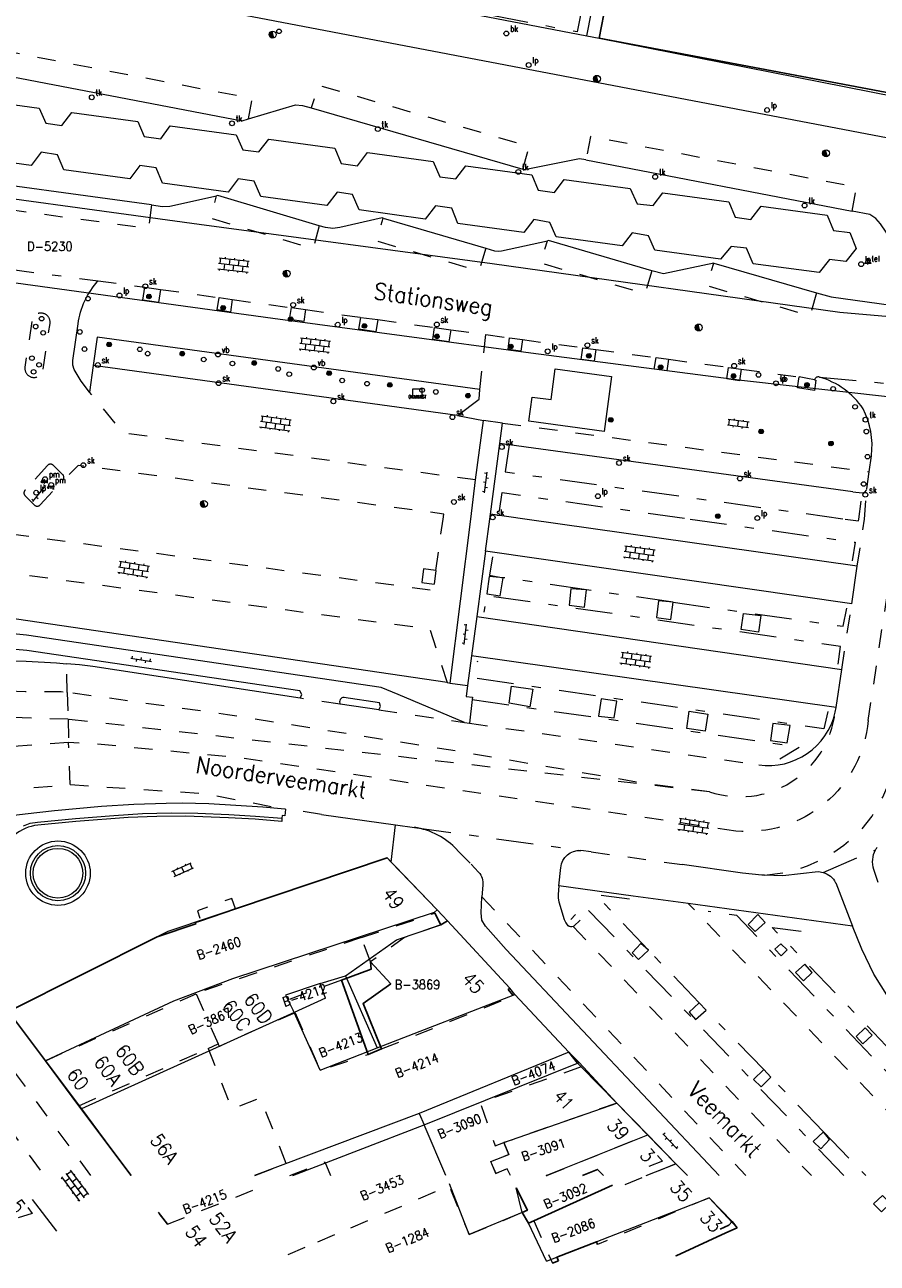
# Model space of a CAD drawing. Header units: metres. Extents: x 132072 to 132715, y 517419 to 517799.
# Tile 15 of 33: x 132336 to 132429, y 517419 to 517554. Entities that reach past the tile are written whole.
import ezdxf
from ezdxf.enums import TextEntityAlignment as Align
from ezdxf.lldxf.tags import DXFTag

# ---------------------------------------------------------------- set-up
doc = ezdxf.new("R2010")
doc.units = ezdxf.units.M
doc.linetypes.add('NLCS-HIDDEN', pattern=[4, 2, -2])
doc.linetypes.add('XX-HART', pattern=[13, 4, -2, 1, -2, 4])
for name, color, linetype, lineweight in [('GBKN ABRI', 252, 'CONTINUOUS', 13), ('GBKN BIJGEBOUW', 252, 'CONTINUOUS', 13), ('GBKN HEK', 252, 'XX-HART', 13), ('GBKN HOOFDGEBOUW', 250, 'CONTINUOUS', 25), ('GBKN HUISNUMMER', 252, 'CONTINUOUS', 13), ('GBKN HUISNUMMER 1E VERD', 252, 'CONTINUOUS', 13), ('GBKN HUISNUMMER 1E VERD GEEN BGT', 252, 'CONTINUOUS', 13), ('GBKN HUISNUMMER 2E VERD GEEN BGT', 252, 'CONTINUOUS', 13), ('GBKN HUISNUMMER BEGANE GROND GEEN BGT', 252, 'CONTINUOUS', 13), ('GBKN KANT FUNCTIEVERSCHIL WEG', 252, 'NLCS-HIDDEN', 13), ('GBKN KANT GESLOTEN VERHARDING EIGEN TERREIN', 252, 'CONTINUOUS', 13), ('GBKN KANT OPEN VERHARDING', 252, 'CONTINUOUS', 13), ('GBKN KANT OPEN VERHARDING WEG', 252, 'NLCS-HIDDEN', 13), ('GBKN KANT VERHARDING OVERIG', 252, 'CONTINUOUS', 13), ('GBKN KANT WEGVAK FUNCTIEVERSCHIL', 252, 'NLCS-HIDDEN', 13), ('GBKN KANT WEGVAK HULPLIJN', 252, 'XX-HART', 13), ('GBKN KANT WEGVAK OPEN VERHARDING', 252, 'CONTINUOUS', 13), ('GBKN KUNSTWERK DROOG', 252, 'CONTINUOUS', 13), ('GBKN KUNSTWERK INWENDIGE LIJN', 252, 'CONTINUOUS', 13), ('GBKN STRAATNAAM', 252, 'CONTINUOUS', 13), ('GBKN TRAPTREDE', 252, 'NLCS-HIDDEN', 13), ('GBKN TUSSENMUUR', 252, 'NLCS-HIDDEN', 13), ('GBKN VERHARDINGSSYMBOOL', 252, 'CONTINUOUS', 13), ('GBKN VLAKAFSLUITING BEHEER WEGEN', 252, 'NLCS-HIDDEN', 13), ('KADASTER PERCEELNUMMER', 252, 'CONTINUOUS', 13), ('KADASTER PERCEELSGRENS', 252, 'KG-KADASTRAAL', 13), ('THEMA BOOM', 252, 'CONTINUOUS', 13), ('THEMA BRANDKRAAN', 252, 'CONTINUOUS', 13), ('THEMA LICHTMAST', 252, 'CONTINUOUS', 13), ('THEMA RIOOL', 252, 'CONTINUOUS', 13), ('THEMA STRAATMEUBILAIR', 252, 'CONTINUOUS', 13), ('THEMA TEKST BOOMDIAMETER', 252, 'CONTINUOUS', 13), ('THEMA TEKST PARKEERMETERNR', 252, 'CONTINUOUS', 13), ('WOZ TUSSENMUUR VERDIEPING0', 252, 'NLCS-HIDDEN', 13), ('WOZ TUSSENMUUR VERDIEPING1', 252, 'NLCS-HIDDEN', 13), ('WOZ TUSSENMUUR VERDIEPING12', 252, 'NLCS-HIDDEN', 13), ('X-XX-AL-REFERENTIE-G', 7, 'CONTINUOUS', 18)]:
    doc.layers.add(name, color=color, linetype=linetype, lineweight=lineweight)
doc.styles.add('Style-STANDARD', font='STANDARD.shx')
tags = doc.linetypes.add('KG-KADASTRAAL', pattern='A,5.5,-2,["K",Standard,S=1.8,R=0,X=0,Y=-0.9],-2,5.5,-2,[5,NLCS.SHX,S=0.75,R=0,X=0,Y=0],-2', length=19).pattern_tags.tags
tags[6] = DXFTag(74, 10)

# ---------------------------------------------------------------- blocks, each defined once
blk = doc.blocks.new('OV4')
at = {"layer": 'GBKN VERHARDINGSSYMBOOL'}
for p, q in [((0, 0.012), (0.066, 0.012)), ((0, 0), (0.066, 0)), ((0.003, 0.012), (0.003, 0)), ((0.013, 0.015), (0.013, 0.012)), ((0.013, 0), (0.013, -0.012)), ((0.023, 0.012), (0.023, 0)), ((0.033, 0.015), (0.033, 0.012)), ((0.033, 0), (0.033, -0.012)), ((0.043, 0.012), (0.043, 0)), ((0.053, 0.015), (0.053, 0.012)), ((0.053, 0), (0.053, -0.012)), ((0.063, 0.012), (0.063, 0)), ((0, -0.012), (0.066, -0.012)), ((0.003, -0.012), (0.003, -0.015)), ((0.023, -0.012), (0.023, -0.015)), ((0.043, -0.012), (0.043, -0.015)), ((0.063, -0.012), (0.063, -0.015))]:
    blk.add_line(p, q, dxfattribs=at)
blk = doc.blocks.new('OV2')
at = {"layer": 'GBKN VERHARDINGSSYMBOOL'}
for p, q in [((0.0001, 0.01), (0.0031, 0.01)), ((0.0031, -0.023), (0.0031, 0.023)), ((0.0031, 0.02), (0.0151, 0.02)), ((0.0031, 0), (0.0151, 0)), ((0.0151, -0.023), (0.0151, 0.023)), ((0.0181, 0.01), (0.0151, 0.01)), ((0.0001, -0.01), (0.0031, -0.01)), ((0.0031, -0.02), (0.0151, -0.02)), ((0.0181, -0.01), (0.0151, -0.01))]:
    blk.add_line(p, q, dxfattribs=at)
blk = doc.blocks.new('OV6')
at = {"layer": 'GBKN VERHARDINGSSYMBOOL'}
for p, q in [((0, 0), (0.045, 0)), ((0.0025, 0), (0.0025, 0.005)), ((0.0225, 0), (0.0225, 0.005)), ((0.0325, 0), (0.0325, -0.005)), ((0.0425, 0), (0.0425, 0.005)), ((0.0125, 0), (0.0125, -0.005))]:
    blk.add_line(p, q, dxfattribs=at)
blk = doc.blocks.new('paal')
at = {"layer": 'THEMA STRAATMEUBILAIR'}
blk.add_circle((0, 0), 0.025, dxfattribs=at)
blk = doc.blocks.new('skolk')
at = {"layer": 'THEMA RIOOL'}
blk.add_circle((0, 0), 0.0262, dxfattribs=at)
at = {"layer": 'THEMA RIOOL', "style": 'Style-STANDARD', "width": 0.9}
blk.add_text('sk', height=0.0675, dxfattribs=at).set_placement((0.041, 0.019))
blk = doc.blocks.new('dwa')
at = {"layer": 'THEMA RIOOL'}
for p, q in [((-0.035, 0.014), (-0.023, -0.03)), ((-0.03, 0.023), (-0.014, -0.035)), ((-0.024, 0.029), (-0.006, -0.037)), ((-0.017, 0.034), (0.002, -0.037)), ((-0.01, 0.036), (0.01, -0.036))]:
    blk.add_line(p, q, dxfattribs=at)
blk.add_circle((0, 0), 0.0375, dxfattribs=at)
blk = doc.blocks.new('brand')
at = {"layer": 'THEMA BRANDKRAAN'}
blk.add_circle((0, 0), 0.0262, dxfattribs=at)
at = {"layer": 'THEMA BRANDKRAAN', "style": 'Style-STANDARD', "width": 0.899999}
blk.add_text('bk', height=0.0675, dxfattribs=at).set_placement((0.041, 0.019))
blk = doc.blocks.new('lp')
at = {"layer": 'THEMA LICHTMAST'}
blk.add_circle((0, 0), 0.0262, dxfattribs=at)
at = {"layer": 'THEMA LICHTMAST', "style": 'Style-STANDARD', "width": 0.899999}
blk.add_text('lp', height=0.0675, dxfattribs=at).set_placement((0.041, 0.019))
blk = doc.blocks.new('tkolk')
at = {"layer": 'THEMA RIOOL'}
blk.add_circle((0, 0), 0.0262, dxfattribs=at)
at = {"layer": 'THEMA RIOOL', "style": 'Style-STANDARD', "width": 0.9}
blk.add_text('tk', height=0.0675, dxfattribs=at).set_placement((0.041, 0.019))
blk = doc.blocks.new('parkm')
at = {"layer": 'THEMA STRAATMEUBILAIR'}
blk.add_circle((0, 0), 0.0262, dxfattribs=at)
at = {"layer": 'THEMA STRAATMEUBILAIR', "style": 'Style-STANDARD', "width": 0.899999}
blk.add_text('pm', height=0.0675, dxfattribs=at).set_placement((0.041, 0.019))
blk = doc.blocks.new('boom')
at = {"layer": 'THEMA BOOM'}
for radius in [0.0243, 0.0172, 0.0112, 0.00446]:
    blk.add_circle((0, 0), radius, dxfattribs=at)
blk = doc.blocks.new('vbord')
at = {"layer": 'THEMA STRAATMEUBILAIR'}
blk.add_circle((0, 0), 0.0262, dxfattribs=at)
at = {"layer": 'THEMA STRAATMEUBILAIR', "style": 'Style-STANDARD', "width": 0.9}
blk.add_text('vb', height=0.0675, dxfattribs=at).set_placement((0.041, 0.019))
blk = doc.blocks.new('put')
at = {"layer": 'THEMA RIOOL'}
for p, q in [((-0.05, -0.05), (-0.05, 0.05)), ((-0.05, 0.05), (0.05, 0.05)), ((0.05, 0.05), (0.05, -0.05)), ((0.05, -0.05), (-0.05, -0.05))]:
    blk.add_line(p, q, dxfattribs=at)
blk = doc.blocks.new('telcel')
at = {"layer": 'THEMA STRAATMEUBILAIR'}
for p, q in [((-0.035, -0.021), (0, 0.038)), ((0.035, -0.021), (-0.035, -0.021))]:
    blk.add_line(p, q, dxfattribs=at)
at = {"layer": 'THEMA STRAATMEUBILAIR', "flags": 128}
blk.add_lwpolyline([(0.035, -0.021), (0, 0.038)], dxfattribs=at)
at = {"layer": 'THEMA STRAATMEUBILAIR', "style": 'Style-STANDARD'}
blk.add_text('tel', height=0.06, dxfattribs=at).set_placement((0.082, 0.063), align=Align.TOP_CENTER)
blk = doc.blocks.new('Ondergrond_20161213')
at = {"layer": 'GBKN ABRI', "flags": 128}
for points in [[(132371.87, 517535.26), (132370.19, 517535.51), (132369.07, 517534.06), (132361.91, 517535.04), (132361.18, 517536.71), (132359.46, 517536.96), (132358.38, 517535.5), (132351.22, 517536.47), (132350.53, 517538.17), (132348.78, 517538.39), (132347.67, 517536.96), (132340.52, 517537.93), (132339.84, 517539.58), (132338.07, 517539.86), (132336.97, 517538.41), (132329.81, 517539.38)], [(132330.67, 517545.62), (132337.84, 517544.65), (132338.56, 517543), (132340.3, 517542.74), (132341.39, 517544.16), (132348.54, 517543.19), (132349.23, 517541.54), (132351.04, 517541.3), (132352.08, 517542.72), (132359.24, 517541.75), (132359.95, 517540.09), (132361.7, 517539.88), (132362.78, 517541.26), (132369.94, 517540.3), (132370.64, 517538.61)], [(132370.64, 517538.61), (132372.41, 517538.38), (132373.49, 517539.83), (132380.65, 517538.84), (132381.35, 517537.17), (132383.1, 517536.95), (132384.18, 517538.36), (132391.35, 517537.38), (132392.05, 517535.72), (132393.82, 517535.47), (132394.88, 517536.9), (132402.05, 517535.92), (132402.78, 517534.24), (132404.52, 517534.06), (132405.59, 517535.45), (132412.75, 517534.47), (132413.43, 517532.8), (132415.16, 517532.55), (132416.27, 517533.99), (132423.44, 517533), (132424.11, 517531.34), (132425.9, 517531.11), (132426.6, 517529.4), (132425.46, 517527.96), (132423.69, 517528.19), (132422.57, 517526.78), (132415.41, 517527.74), (132414.66, 517529.41), (132412.99, 517529.6), (132411.86, 517528.23), (132404.71, 517529.2), (132404.04, 517530.78), (132402.27, 517531.1), (132401.17, 517529.67), (132394, 517530.64), (132393.3, 517532.23), (132391.57, 517532.54), (132390.47, 517531.13), (132383.32, 517532.11), (132382.66, 517533.77), (132380.9, 517534.01), (132379.78, 517532.59), (132372.61, 517533.58), (132371.87, 517535.26)]]:
    blk.add_lwpolyline(points, dxfattribs=at)
at = {"layer": 'GBKN BIJGEBOUW', "flags": 128}
blk.add_lwpolyline([(132400.01, 517515.47), (132399.2, 517509.51), (132391.03, 517510.63), (132391.39, 517513.25), (132393.44, 517512.97), (132393.9, 517516.31), (132400.01, 517515.47)], dxfattribs=at)
at = {"layer": 'GBKN HEK', "flags": 128}
for points in [[(132397.84, 517555.08), (132396.75, 517555.29), (132396.29, 517552.91), (132359.95, 517559.89), (132360.93, 517565.45), (132357.78, 517566.01)], [(132388.9, 517508.06), (132388.45, 517505.13), (132425.39, 517500)], [(132387.85, 517500.88), (132388.14, 517502.87), (132408.55, 517500)], [(132426.86, 517500), (132427.12, 517501.93)], [(132408.55, 517500), (132426.49, 517497.48), (132426.16, 517495.48)], [(132425.39, 517500), (132426.83, 517499.8), (132426.86, 517500)], [(132387.09, 517495.9), (132386.77, 517493.89), (132388.25, 517493.63)], [(132397.31, 517492.31), (132388.25, 517493.63)], [(132406.7, 517490.97), (132397.31, 517492.31)], [(132424.64, 517484.25), (132424.9, 517486.17), (132386.44, 517491.68), (132386.15, 517489.87)], [(132406.7, 517490.97), (132425.17, 517488.35), (132425.56, 517490.31)], [(132423.51, 517479.1), (132423.07, 517477.21), (132385.2, 517482.71), (132385.48, 517484.59)], [(132384.89, 517480.41), (132420.45, 517475.23), (132418.29, 517473.93)], [(132404.03, 517453.18), (132398.26, 517459.24), (132401.96, 517458.75)], [(132425.26, 517428.68), (132397.04, 517457.97), (132395.58, 517456.51)], [(132440.72, 517428.68), (132413.62, 517456.93), (132410.51, 517457.37)], [(132430.55, 517442.07), (132417.47, 517455.64), (132420.79, 517455.21)], [(132409.53, 517447.44), (132404.03, 517453.18)], [(132416.54, 517440.19), (132410.28, 517446.66)], [(132423.02, 517433.45), (132417.32, 517439.37)], [(132423.02, 517433.45), (132427.63, 517428.68)]]:
    blk.add_lwpolyline(points, dxfattribs=at)
at = {"layer": 'GBKN HOOFDGEBOUW', "flags": 128}
for points in [[(132398.67, 517552.23), (132399.16, 517554.83)], [(132439.5, 517544.52), (132398.67, 517552.23)], [(132376.07, 517462.73), (132375.63, 517463.19), (132359.17, 517457.65)], [(132380.8, 517457.2), (132380.76, 517457.27), (132381.07, 517457.56), (132376.07, 517462.73)], [(132359.17, 517457.65), (132355.38, 517456.37)], [(132381.48, 517455.94), (132380.8, 517457.2)], [(132355.38, 517456.37), (132354.78, 517456.17), (132354.85, 517456.02), (132350.66, 517454.61), (132334.52, 517446.51)], [(132389.3, 517448.27), (132388.8, 517448.89), (132388.95, 517449.06), (132382.18, 517456.34), (132381.48, 517455.94)], [(132370.68, 517449.91), (132373.91, 517451.11), (132373.82, 517451.89)], [(132375.04, 517442.44), (132373.02, 517447.39), (132376.02, 517449.53), (132373.82, 517451.89)], [(132370.68, 517449.91), (132373.58, 517441.85)], [(132396.72, 517440.48), (132396.32, 517440.9), (132395.39, 517442.09), (132389.5, 517448.35), (132389.3, 517448.27)], [(132334.52, 517446.51), (132338.52, 517441.16)], [(132373.58, 517441.85), (132375.04, 517442.44)], [(132338.52, 517441.16), (132342.16, 517436.27)], [(132400.57, 517436.55), (132396.72, 517440.48)], [(132347.83, 517428.68), (132342.16, 517436.27)], [(132403.93, 517433.11), (132400.57, 517436.55)], [(132407, 517429.97), (132403.93, 517433.11)], [(132393, 517428.71), (132392.92, 517428.68)], [(132393.02, 517428.68), (132393, 517428.71)], [(132399.13, 517428.68), (132398.48, 517429.36), (132396.87, 517428.68)], [(132408.27, 517428.68), (132407, 517429.97)], [(132389.67, 517427.37), (132390.88, 517424.93), (132390.32, 517424.69)], [(132391.56, 517423.78), (132400.12, 517427.64)], [(132413.12, 517423.71), (132410.62, 517426.27)], [(132390.32, 517424.69), (132390.98, 517423.52), (132391.56, 517423.78)], [(132350.89, 517424.57), (132351.76, 517423.41)], [(132411.81, 517422.88), (132412.77, 517423.28), (132413.12, 517423.71)], [(132407.02, 517419.96), (132412.44, 517422.46)], [(132413.66, 517423.01), (132412.44, 517422.46)], [(132394.07, 517419.83), (132398.38, 517421.49), (132398.5, 517421.21)], [(132393.59, 517419.16), (132394.24, 517419.43)], [(132394.07, 517419.83), (132394.24, 517419.43)]]:
    blk.add_lwpolyline(points, dxfattribs=at)
at = {"layer": 'GBKN KANT FUNCTIEVERSCHIL WEG', "flags": 128}
for points in [[(132360.57, 517543.46), (132360.99, 517545.66), (132331.83, 517551.26), (132331.36, 517548.72)], [(132390.36, 517538), (132391.08, 517540.46), (132368.14, 517547.13), (132367.4, 517544.66)], [(132426.15, 517533.46), (132426.64, 517536.04), (132397.71, 517541.55), (132397.23, 517539.01)], [(132350.04, 517534.12), (132349.7, 517531.54), (132326.26, 517534.74), (132326.66, 517537.32)], [(132368.26, 517531.87), (132367.6, 517529.36), (132356.46, 517532.67), (132357.11, 517535.11)], [(132386.35, 517529.43), (132385.6, 517526.93), (132374.49, 517530.21), (132375.21, 517532.7)], [(132404.4, 517526.96), (132403.65, 517524.46), (132392.33, 517527.8), (132393.05, 517530.24)], [(132422.27, 517524.59), (132421.54, 517522.05), (132410.38, 517525.34), (132411.12, 517527.79)], [(132385.25, 517504.25), (132346.99, 517509.34), (132343.29, 517513.8)], [(132381.71, 517500), (132381.79, 517500.54), (132342.09, 517505.83), (132340.4, 517504.2)], [(132333.59, 517500), (132332.47, 517498.69), (132380.68, 517492.27), (132380.75, 517492.93)], [(132380.93, 517494.41), (132381.71, 517500)], [(132301.11, 517498.63), (132380.25, 517488.07), (132382.14, 517482.23)], [(132416.64, 517461.32), (132418.85, 517461.61), (132420.1, 517461.91), (132421.31, 517462.33), (132422.69, 517462.96), (132424, 517463.71), (132425.24, 517464.58), (132427.11, 517466.21), (132428.33, 517467.73), (132429.49, 517469.79), (132430.04, 517471.07), (132430.48, 517472.39), (132430.77, 517473.75), (132431.46, 517478.65)], [(132436.71, 517428.68), (132408.34, 517458.23)], [(132343.46, 517428.68), (132330.56, 517446.2)], [(132327.26, 517443.77), (132338.37, 517428.68)]]:
    blk.add_lwpolyline(points, dxfattribs=at)
at = {"layer": 'GBKN KANT GESLOTEN VERHARDING EIGEN TERREIN', "flags": 128}
for points in [[(132397.34, 517552.48), (132397.84, 517555.08)], [(132351.02, 517524.94), (132350.8, 517523.53), (132349.09, 517523.79), (132349.3, 517525.18)], [(132358.82, 517523.85), (132358.61, 517522.49), (132357.17, 517522.71), (132357.38, 517524.06)], [(132366.76, 517522.75), (132366.57, 517521.46), (132365.04, 517521.69), (132365.23, 517522.97)], [(132374.63, 517521.66), (132374.4, 517520.32), (132372.57, 517520.64), (132372.79, 517521.91)], [(132382.54, 517520.56), (132382.35, 517519.24), (132380.59, 517519.5), (132380.78, 517520.81)], [(132390.33, 517519.5), (132390.16, 517518.23), (132388.77, 517518.41), (132388.94, 517519.68)], [(132398.29, 517518.42), (132398.11, 517517.15), (132396.71, 517517.34), (132396.88, 517518.61)], [(132406.2, 517517.36), (132406.01, 517516.09), (132404.66, 517516.3), (132404.85, 517517.54)], [(132414.1, 517516.29), (132413.9, 517515.02), (132412.52, 517515.22), (132412.71, 517516.48)], [(132422.06, 517515.13), (132422.22, 517515.1), (132422.05, 517513.98), (132420.23, 517514.25), (132420.39, 517515.44)], [(132390.6, 517500), (132386.85, 517500.53)], [(132426.71, 517494.89), (132390.6, 517500)], [(132426.1, 517490.79), (132386.31, 517496.52)], [(132380.93, 517494.41), (132379.58, 517494.6), (132379.42, 517493.12), (132380.75, 517492.93)], [(132388.25, 517493.63), (132386.72, 517493.77), (132386.45, 517491.89), (132387.93, 517491.67), (132388.25, 517493.63)], [(132397.31, 517492.31), (132395.58, 517492.43), (132395.4, 517490.63), (132397.08, 517490.43), (132397.31, 517492.31)], [(132406.7, 517490.97), (132405.12, 517491.11), (132404.89, 517489.32), (132406.44, 517489.09), (132406.7, 517490.97)], [(132385.37, 517489.43), (132425.02, 517483.66)], [(132414.08, 517488.02), (132414.33, 517489.75), (132416.23, 517489.52), (132415.99, 517487.73), (132414.08, 517488.02)], [(132424.4, 517479.52), (132384.8, 517485.16)], [(132388.9, 517480), (132389.16, 517481.86), (132391.45, 517481.53), (132391.12, 517479.62), (132388.9, 517480)], [(132398.59, 517478.58), (132400.3, 517478.41), (132400.57, 517480.23), (132398.87, 517480.47), (132398.59, 517478.58)], [(132408.2, 517477.24), (132408.44, 517479.12), (132410.48, 517478.81), (132410.19, 517476.96), (132408.2, 517477.24)], [(132417.29, 517475.93), (132419.1, 517475.69), (132419.4, 517477.58), (132417.55, 517477.81), (132417.29, 517475.93)], [(132414.86, 517455.95), (132415.61, 517455.19), (132416.69, 517456.18), (132415.9, 517457.03), (132414.86, 517455.95)], [(132396.61, 517456.44), (132395.92, 517455.79), (132395.85, 517455.74)], [(132404.03, 517453.18), (132403.18, 517453.89), (132402.27, 517452.89), (132402.95, 517452.15), (132404.03, 517453.18)], [(132417.75, 517453.29), (132418.4, 517453.85), (132419.08, 517453.2), (132418.45, 517452.55), (132417.75, 517453.29)], [(132420, 517450.73), (132420.88, 517449.83), (132421.8, 517450.74), (132421, 517451.65), (132420, 517450.73)], [(132409.53, 517447.44), (132408.46, 517446.43), (132409.15, 517445.63), (132410.28, 517446.66)], [(132409.53, 517447.44), (132410.28, 517446.66)], [(132426.58, 517443.81), (132427.31, 517443), (132428.31, 517443.94), (132427.58, 517444.75), (132426.58, 517443.81)], [(132416.54, 517440.19), (132415.44, 517439.12), (132416.27, 517438.32), (132417.32, 517439.37)], [(132416.54, 517440.19), (132417.32, 517439.37)], [(132423.02, 517433.45), (132421.92, 517432.39), (132422.74, 517431.6), (132423.7, 517432.59), (132423.02, 517433.45)], [(132428.47, 517425.61), (132429.32, 517424.74), (132430.31, 517425.67), (132429.45, 517426.53), (132428.47, 517425.61)]]:
    blk.add_lwpolyline(points, dxfattribs=at)
at = {"layer": 'GBKN KANT OPEN VERHARDING', "flags": 128}
for points in [[(132289.13, 517545.54), (132303.3, 517541.28), (132309.43, 517540.44), (132311.12, 517540.61), (132316.33, 517568.07), (132397.34, 517552.48)], [(132397.34, 517552.48), (132398.67, 517552.23)], [(132331.36, 517548.72), (132359.9, 517543.26), (132360.57, 517543.46)], [(132360.57, 517543.46), (132365.69, 517544.98), (132366.43, 517544.94), (132367.4, 517544.66)], [(132367.4, 517544.66), (132390.36, 517538)], [(132397.23, 517539.01), (132396.52, 517539.12), (132390.54, 517537.95), (132390.36, 517538)], [(132397.23, 517539.01), (132426.15, 517533.46)], [(132350.04, 517534.12), (132326.66, 517537.32)], [(132350.04, 517534.12), (132351.23, 517533.96), (132352.02, 517533.98), (132357.11, 517535.11)], [(132368.26, 517531.87), (132357.24, 517535.14), (132357.11, 517535.11)], [(132375.21, 517532.7), (132375.1, 517532.73), (132370.5, 517531.68), (132369.72, 517531.57), (132368.94, 517531.67), (132368.26, 517531.87)], [(132375.21, 517532.7), (132386.35, 517529.43)], [(132432.6, 517525.01), (132432.74, 517526.01), (132432.71, 517526.69), (132432.46, 517527.33), (132429.22, 517532.06), (132428.72, 517532.66), (132428.08, 517533.08), (132426.15, 517533.46)], [(132386.35, 517529.43), (132387.3, 517529.15), (132387.68, 517529.09), (132388.07, 517529.13), (132393.05, 517530.24)], [(132404.4, 517526.96), (132393.16, 517530.27), (132393.05, 517530.24)], [(132411.12, 517527.79), (132405.67, 517526.64), (132404.4, 517526.96)], [(132411.12, 517527.79), (132422.27, 517524.59)], [(132422.27, 517524.59), (132423.87, 517524.13)], [(132423.87, 517524.13), (132430.39, 517523.22)], [(132385.72, 517514.08), (132344.15, 517519.75), (132343.7, 517516.67)], [(132383.28, 517511.25), (132385.64, 517513.04), (132385.72, 517514.08)], [(132376.83, 517480.93), (132374.99, 517481.7), (132336.47, 517487.39), (132323.94, 517488.62), (132307.31, 517490.87)], [(132366.19, 517480.53), (132366.36, 517480.93), (132366.17, 517481.33), (132336.51, 517485.73), (132319.49, 517487.22)], [(132384.05, 517477.91), (132376.83, 517480.93)], [(132376.07, 517462.73), (132376.56, 517466.79)], [(132411.72, 517428.68), (132388.56, 517453.24), (132386.31, 517455.76), (132385.92, 517456.44), (132385.84, 517457.22), (132385.92, 517458.96)], [(132413.12, 517423.71), (132413.66, 517423.01)]]:
    blk.add_lwpolyline(points, dxfattribs=at)
at = {"layer": 'GBKN KANT OPEN VERHARDING WEG', "flags": 128}
for points in [[(132337.04, 517521.46), (132336.29, 517516.5)], [(132338.26, 517516.27), (132339.02, 517521.24)], [(132338.74, 517505.83), (132336.31, 517503.16)], [(132340.4, 517504.82), (132339.39, 517505.81)], [(132337.95, 517501.53), (132340.4, 517504.2)], [(132336.31, 517502.52), (132337.32, 517501.51)], [(132380.93, 517494.41), (132380.75, 517492.93)]]:
    blk.add_lwpolyline(points, dxfattribs=at)
at = {"layer": 'GBKN KANT OPEN VERHARDING WEG'}
for centre, radius, start, end in [((132338.03, 517521.38), 0.996, 352.0641, 175.3698), ((132337.27, 517516.37), 0.989, 172.5982, 353.8197), ((132339.06, 517505.51), 0.451, 41.49, 133.7527), ((132340.09, 517504.51), 0.442, 315.6181, 45.4837), ((132336.64, 517502.84), 0.457, 143.2144, 224.6693), ((132336.59, 517502.88), 0.396, 134.9301, 144.0642), ((132337.62, 517501.86), 0.464, 229.0936, 315.249)]:
    blk.add_arc(centre, radius, start, end, dxfattribs=at)
at = {"layer": 'GBKN KANT VERHARDING OVERIG', "flags": 128}
for points in [[(132388.18, 517510.43), (132386.12, 517510.7)], [(132387.88, 517508.2), (132388.18, 517510.43)], [(132386.85, 517500.53), (132387.88, 517508.2)], [(132388.9, 517508.06), (132387.88, 517508.2)], [(132426.24, 517502.96), (132388.9, 517508.06)], [(132426.24, 517502.96), (132427.24, 517502.85)], [(132386.31, 517496.52), (132386.78, 517500)], [(132386.78, 517500), (132386.85, 517500.53)], [(132386.31, 517496.52), (132385.37, 517489.43)], [(132385.37, 517489.43), (132384.8, 517485.16)], [(132384.8, 517485.16), (132384.37, 517481.93)], [(132384.37, 517481.93), (132384.21, 517480.74), (132384.92, 517480.65), (132384.89, 517480.41)], [(132374.72, 517479.28), (132374.91, 517479.63), (132374.8, 517480.02), (132370.95, 517480.63)], [(132384.89, 517480.41), (132384.57, 517477.84)], [(132364.61, 517468.5), (132364.54, 517467.77), (132364.23, 517467.79), (132364.21, 517467.51)]]:
    blk.add_lwpolyline(points, dxfattribs=at)
at = {"layer": 'GBKN KANT VERHARDING OVERIG'}
for centre, radius, start, end in [((132427.24, 517503.37), 0.526, 270.215, 348.2664), ((132370.97, 517480.13), 0.503, 91.5208, 208.159)]:
    blk.add_arc(centre, radius, start, end, dxfattribs=at)
at = {"layer": 'GBKN KANT WEGVAK FUNCTIEVERSCHIL', "flags": 128}
for points in [[(132344.23, 517525.88), (132349.3, 517525.18)], [(132349.3, 517525.18), (132351.02, 517524.94)], [(132351.02, 517524.94), (132357.38, 517524.06)], [(132357.38, 517524.06), (132358.82, 517523.85)], [(132358.82, 517523.85), (132365.23, 517522.97)], [(132365.23, 517522.97), (132366.76, 517522.75)], [(132366.76, 517522.75), (132372.79, 517521.91)], [(132372.79, 517521.91), (132374.63, 517521.66)], [(132374.63, 517521.66), (132380.78, 517520.81)], [(132380.78, 517520.81), (132382.54, 517520.56)], [(132382.54, 517520.56), (132386.37, 517520.04)], [(132386.37, 517520.04), (132388.94, 517519.68)], [(132388.94, 517519.68), (132390.33, 517519.5)], [(132390.33, 517519.5), (132396.88, 517518.61)], [(132396.88, 517518.61), (132398.29, 517518.42)], [(132398.29, 517518.42), (132404.85, 517517.54)], [(132404.85, 517517.54), (132406.2, 517517.36)], [(132406.2, 517517.36), (132412.71, 517516.48)], [(132412.71, 517516.48), (132414.1, 517516.29)], [(132414.1, 517516.29), (132420.39, 517515.44)], [(132422.06, 517515.13), (132421.29, 517515.27), (132420.39, 517515.44)], [(132427.48, 517500), (132427.75, 517503.27)], [(132426.71, 517494.89), (132427.48, 517500)], [(132427.48, 517500), (132427.48, 517500)], [(132425.02, 517483.66), (132426.1, 517490.79)], [(132370.52, 517479.89), (132366.19, 517480.53)], [(132374.72, 517479.28), (132384.05, 517477.91)], [(132384.57, 517477.84), (132416, 517473.29)], [(132368.49, 517467.92), (132364.61, 517468.5)], [(132383.25, 517464.05), (132384.75, 517462.51)], [(132397.81, 517463.85), (132407.68, 517462.47)], [(132385.92, 517458.96), (132414.61, 517428.68)], [(132395.85, 517455.74), (132420.43, 517430.03), (132421.73, 517428.68)]]:
    blk.add_lwpolyline(points, dxfattribs=at)
at = {"layer": 'GBKN KANT WEGVAK HULPLIJN', "flags": 128}
for points in [[(132333.3, 517527.32), (132344.23, 517525.88)], [(132343.7, 517516.67), (132343.29, 517513.8)], [(132422.6, 517515.42), (132433.38, 517514.4)], [(132383.28, 517511.25), (132386.12, 517510.7)], [(132378.61, 517466.51), (132396.69, 517464.01)], [(132423, 517461.6), (132428.7, 517464.08)]]:
    blk.add_lwpolyline(points, dxfattribs=at)
at = {"layer": 'GBKN KANT WEGVAK OPEN VERHARDING', "flags": 128}
for points in [[(132350.91, 517556.54), (132438.6, 517539.77)], [(132343.29, 517513.8), (132342.39, 517514.98), (132341.64, 517516.25), (132341.51, 517516.73), (132341.51, 517517.22), (132342.07, 517521.2)], [(132383.28, 517511.25), (132343.7, 517516.67)], [(132385.25, 517504.25), (132386.12, 517510.7)], [(132428.01, 517505.13), (132428.25, 517506.88)], [(132384.72, 517500), (132385.25, 517504.25)], [(132427.75, 517503.27), (132428.01, 517505.13)], [(132382.5, 517482.18), (132384.72, 517500)], [(132426.1, 517490.79), (132426.71, 517494.89)], [(132382.14, 517482.23), (132335.38, 517489.11), (132323.54, 517490.19), (132307.15, 517492.51)], [(132334.23, 517484.64), (132336.44, 517484.55), (132339.73, 517484.37), (132340.79, 517484.29)], [(132366.19, 517480.53), (132343.66, 517483.98), (132342.23, 517484.16), (132340.79, 517484.29)], [(132424.4, 517479.52), (132425.02, 517483.66)], [(132382.14, 517482.23), (132382.5, 517482.18)], [(132374.72, 517479.28), (132370.52, 517479.89)], [(132424.3, 517479.01), (132424.4, 517479.52)], [(132384.05, 517477.91), (132384.57, 517477.84)], [(132364.53, 517468.5), (132362.14, 517468.71), (132356.27, 517469.08), (132353.38, 517469.13), (132351.62, 517469.11), (132348.12, 517468.99), (132344.61, 517468.78), (132339.51, 517468.32), (132336.31, 517467.96), (132334.52, 517467.72)], [(132364.61, 517468.5), (132364.53, 517468.5)], [(132368.49, 517467.92), (132376.56, 517466.79)], [(132376.56, 517466.79), (132378.61, 517466.51)], [(132397.81, 517463.85), (132396.69, 517464.01)], [(132384.75, 517462.51), (132385.56, 517461.64)], [(132416.64, 517461.32), (132416.34, 517461.33), (132414.23, 517461.55), (132407.68, 517462.47)], [(132394.3, 517460.15), (132394.51, 517462.14)], [(132422.66, 517461.66), (132422.44, 517461.67), (132418.63, 517461.23), (132416.64, 517461.32)], [(132428.98, 517460.53), (132428.51, 517461.93)], [(132386.02, 517460.22), (132385.92, 517458.96)], [(132394.3, 517460.15), (132394.2, 517459.22), (132394.21, 517458.82), (132394.3, 517458.43), (132394.87, 517456.51), (132395.04, 517456.15), (132395.28, 517455.83)], [(132402.36, 517459.05), (132394.3, 517460.15)], [(132424.36, 517460.48), (132426.17, 517455.79)], [(132408.34, 517458.23), (132402.36, 517459.05)], [(132426.17, 517455.79), (132408.34, 517458.23)], [(132432.55, 517444.86), (132430.1, 517448.04), (132428.49, 517450.57), (132427.2, 517453.29), (132426.17, 517455.79)]]:
    blk.add_lwpolyline(points, dxfattribs=at)
at = {"layer": 'GBKN KANT WEGVAK OPEN VERHARDING', "extrusion": (0, 0, -1)}
for centre, radius, start, end in [((-132350.94, 517519.95), 8.96, 7.9902, 41.4639), ((-132396.54, 517461.98), 2.03, 4.2492, 94.2454), ((-132431.1, 517462.79), 2.73, 341.6822, 28.3125), ((-132431.11, 517462.78), 2.74, 28.3311, 35.3538), ((-132384.32, 517460.46), 1.72, 136.5259, 188.1074), ((-132422.46, 517459.61), 2.07, 95.7184, 105.1913), ((-132422.45, 517459.56), 2.12, 104.995, 154.1243), ((-132395.63, 517456.19), 0.497, 243.4651, 314.3146)]:
    blk.add_arc(centre, radius, start, end, dxfattribs=at)
at = {"layer": 'GBKN KANT WEGVAK OPEN VERHARDING'}
for centre, radius, start, end in [((132422.46, 517515.04), 0.406, 69.2502, 167.7925), ((132420.22, 517507.18), 8.58, 34.0245, 73.8963), ((132419.44, 517507.93), 8.87, 353.2505, 27.1731), ((132417.06, 517480.64), 7.42, 261.7828, 347.2998), ((132377.37, 517458.56), 8.05, 43.0463, 81.108)]:
    blk.add_arc(centre, radius, start, end, dxfattribs=at)
at = {"layer": 'GBKN KUNSTWERK DROOG', "flags": 128}
for points in [[(132336.13, 517466.68), (132336.87, 517466.95), (132337.64, 517467.09), (132341.79, 517467.47), (132345.93, 517467.81), (132349.06, 517468), (132352.18, 517468.08), (132355.08, 517468.04), (132358.44, 517467.91), (132361.33, 517467.74), (132364.21, 517467.51)], [(132364.21, 517467.51), (132364.18, 517467.16), (132361.3, 517467.39), (132358.42, 517467.56), (132353.74, 517467.72), (132350.63, 517467.7), (132347.52, 517467.57), (132341.82, 517467.13), (132337.68, 517466.74)]]:
    blk.add_lwpolyline(points, dxfattribs=at)
at = {"layer": 'GBKN KUNSTWERK DROOG'}
blk.add_arc((132338.15, 517462.21), 4.56, 95.8869, 166.0279, dxfattribs=at)
at = {"layer": 'GBKN KUNSTWERK DROOG', "extrusion": (0, 0, -1)}
for start, end in [(0, 180), (180, 0)]:
    blk.add_arc((-132339.88, 517461.53), 3.5, start, end, dxfattribs=at)
at = {"layer": 'GBKN KUNSTWERK INWENDIGE LIJN', "extrusion": (0, 0, -1)}
for radius, start, end in [(3, 0, 180), (2.7, 0, 180), (3, 180, 0), (2.7, 180, 0)]:
    blk.add_arc((-132339.88, 517461.53), radius, start, end, dxfattribs=at)
at = {"layer": 'GBKN TRAPTREDE', "flags": 128}
blk.add_lwpolyline([(132359.17, 517457.65), (132358.77, 517458.78), (132355.03, 517457.45), (132355.38, 517456.37)], dxfattribs=at)
at = {"layer": 'GBKN TUSSENMUUR', "flags": 128}
for points in [[(132372.84, 517454.53), (132380.8, 517457.2)], [(132381.48, 517455.94), (132377.52, 517454.53), (132373.82, 517451.89)], [(132372.84, 517454.53), (132355.41, 517448.66), (132354.88, 517448.43)], [(132370.68, 517449.91), (132365.09, 517447.84), (132365.63, 517446.36)], [(132338.52, 517441.16), (132354.88, 517448.43)], [(132375.04, 517442.44), (132389.37, 517448.19), (132389.3, 517448.27)], [(132365.63, 517446.36), (132359.29, 517443.6), (132357.42, 517442.69), (132357.29, 517442.99)], [(132342.16, 517436.27), (132356.18, 517442.49)], [(132356.18, 517442.49), (132357.29, 517442.99)], [(132400.57, 517436.55), (132388.33, 517432.26)], [(132393, 517428.71), (132403.93, 517433.11)], [(132388.33, 517432.26), (132388.87, 517430.97), (132386.9, 517430.21), (132387.44, 517428.91), (132388.51, 517429.38), (132388.92, 517428.68)], [(132407, 517429.97), (132400.47, 517427.28), (132400.12, 517427.64)], [(132371.7, 517423.02), (132382.36, 517427.57), (132384.53, 517422.28)], [(132410.62, 517426.27), (132398.5, 517421.21)], [(132384.53, 517422.28), (132390.32, 517424.69)], [(132391.56, 517423.78), (132393.59, 517419.16)], [(132368.11, 517421.49), (132371.7, 517423.02)], [(132364.89, 517420.12), (132368.11, 517421.49)]]:
    blk.add_lwpolyline(points, dxfattribs=at)
at = {"layer": 'GBKN VLAKAFSLUITING BEHEER WEGEN', "flags": 128}
for points in [[(132385.72, 517514.08), (132386.37, 517520.04)], [(132388.18, 517510.43), (132428.01, 517505.13)], [(132427.89, 517478.11), (132431.2, 517500)], [(132340.89, 517481.17), (132340.79, 517484.29)], [(132318.5, 517480.2), (132322.78, 517480.82), (132328.16, 517481.33), (132332.54, 517481.4), (132336.35, 517481.26), (132340.21, 517481.26), (132340.89, 517481.17)], [(132410.67, 517470.37), (132403.4, 517471.32), (132382.32, 517474.93), (132358.31, 517478.74), (132340.89, 517481.17)], [(132340.89, 517481.17), (132340.99, 517478.25)], [(132382.5, 517482.18), (132384.37, 517481.93)], [(132340.99, 517478.25), (132330.81, 517478.56), (132322.15, 517478.19), (132318.75, 517477.79)], [(132340.99, 517478.25), (132341.04, 517475.73)], [(132410.67, 517470.37), (132340.99, 517478.25)], [(132341.04, 517475.73), (132330.09, 517474.95)], [(132341.21, 517471.15), (132341.04, 517475.73)], [(132413.52, 517466.11), (132359.97, 517474.01), (132344.12, 517475.56), (132341.04, 517475.73)], [(132321.5, 517468.28), (132326.93, 517469.68), (132332.1, 517470.41), (132341.21, 517471.15)], [(132341.21, 517471.15), (132355.93, 517470.17), (132364.53, 517468.5)]]:
    blk.add_lwpolyline(points, dxfattribs=at)
at = {"layer": 'GBKN VLAKAFSLUITING BEHEER WEGEN'}
blk.add_arc((132413.98, 517480.22), 10.39, 251.4081, 353.292, dxfattribs=at)
at = {"layer": 'GBKN VLAKAFSLUITING BEHEER WEGEN', "extrusion": (0, 0, -1)}
blk.add_arc((-132414.7, 517479.29), 13.24, 185.1239, 275.1372, dxfattribs=at)
at = {"layer": 'KADASTER PERCEELSGRENS', "flags": 128}
for points in [[(132400.91, 517564.12), (132398.67, 517552.23), (132446.94, 517542.7), (132448.24, 517549.85)], [(132292.3, 517543.86), (132304.36, 517540.52), (132323.25, 517538.57), (132322.93, 517536.45), (132355.23, 517532.02), (132387.04, 517527.75), (132424.81, 517522.46), (132456.8, 517519.7), (132503.67, 517510.65), (132508.23, 517509.78), (132527.58, 517505.04)], [(132267.99, 517535.32), (132303.06, 517530.23), (132334.27, 517525.8), (132363.23, 517521.83), (132391.24, 517518.06), (132414.12, 517515.1), (132435.5, 517512.68), (132452.52, 517511.17)], [(132381.07, 517457.56), (132375.63, 517463.19), (132351.83, 517455.2), (132334.52, 517446.51), (132338.52, 517441.16)], [(132380.76, 517457.27), (132358.85, 517450.05), (132352.44, 517447.64), (132338.52, 517441.16)], [(132381.07, 517457.56), (132380.76, 517457.27)], [(132382.18, 517456.34), (132381.64, 517456.94), (132381.07, 517457.56)], [(132371.1, 517450.37), (132376.67, 517454.29), (132381.48, 517455.94)], [(132381.48, 517455.94), (132382.18, 517456.34)], [(132388.95, 517449.06), (132382.18, 517456.34)], [(132368.37, 517449.54), (132371.1, 517450.37)], [(132371.1, 517450.37), (132374.56, 517442.56)], [(132368.37, 517449.54), (132364.6, 517448.27), (132365.44, 517446.61)], [(132368.94, 517447.94), (132368.37, 517449.54)], [(132389.5, 517448.35), (132388.95, 517449.06)], [(132368.94, 517447.94), (132365.53, 517446.41)], [(132374.56, 517442.56), (132389.5, 517448.35)], [(132395.39, 517442.09), (132389.5, 517448.35)], [(132365.53, 517446.41), (132342.42, 517435.92)], [(132365.53, 517446.41), (132365.44, 517446.61)], [(132368.35, 517440.12), (132365.53, 517446.41)], [(132368.35, 517440.12), (132374.56, 517442.56)], [(132338.52, 517441.16), (132342.42, 517435.92)], [(132395.39, 517442.09), (132379.12, 517435.44)], [(132379.65, 517434.18), (132396.48, 517440.96)], [(132396.48, 517440.96), (132395.39, 517442.09)], [(132400.57, 517436.55), (132396.48, 517440.96)], [(132342.42, 517435.92), (132346.25, 517430.81), (132347.84, 517428.68)], [(132379.12, 517435.44), (132361.23, 517428.68)], [(132379.12, 517435.44), (132379.65, 517434.18)], [(132388.33, 517432.26), (132400.57, 517436.55)], [(132400.57, 517436.55), (132403.94, 517433.11)], [(132365.4, 517428.68), (132379.65, 517434.18)], [(132382.01, 517428.68), (132379.65, 517434.18)], [(132392.92, 517428.68), (132403.94, 517433.11)], [(132403.94, 517433.11), (132407, 517429.97)], [(132388.87, 517430.97), (132388.33, 517432.26)], [(132389.05, 517428.68), (132388.68, 517429.43), (132387.44, 517428.91), (132386.9, 517430.21), (132388.87, 517430.97)], [(132403.78, 517428.68), (132407, 517429.97)], [(132408.27, 517428.68), (132407, 517429.97)], [(132384.53, 517422.28), (132382.4, 517427.77)], [(132390.32, 517424.69), (132389.67, 517427.37)], [(132339.77, 517422.66), (132337.1, 517426.07)], [(132392.96, 517419.39), (132410.62, 517426.27)], [(132413.66, 517423.01), (132410.62, 517426.27)], [(132350.78, 517424.72), (132351.76, 517423.41)], [(132390.32, 517424.69), (132384.53, 517422.28)], [(132390.98, 517423.52), (132390.32, 517424.69)], [(132392.96, 517419.39), (132390.98, 517423.52)], [(132407.01, 517419.95), (132413.66, 517423.01)]]:
    blk.add_lwpolyline(points, dxfattribs=at)
at = {"layer": 'WOZ TUSSENMUUR VERDIEPING0', "flags": 128}
blk.add_lwpolyline([(132365.63, 517446.36), (132368.35, 517440.12), (132373.58, 517441.85)], dxfattribs=at)
at = {"layer": 'WOZ TUSSENMUUR VERDIEPING1', "flags": 128}
for points in [[(132356.18, 517442.49), (132358.78, 517435.91), (132361.84, 517437.14), (132364.66, 517430.01)], [(132396.72, 517440.48), (132385.72, 517436.62), (132387.36, 517431.91), (132388.33, 517432.26)], [(132365.08, 517428.68), (132368.87, 517430.17)], [(132368.87, 517430.17), (132369.47, 517428.68)], [(132361.28, 517428.68), (132364.66, 517430.01)], [(132351.76, 517423.41), (132361.99, 517427.45)]]:
    blk.add_lwpolyline(points, dxfattribs=at)
at = {"layer": 'WOZ TUSSENMUUR VERDIEPING12', "flags": 128}
for points in [[(132373.82, 517451.89), (132372.84, 517454.53)], [(132354.88, 517448.43), (132357.29, 517442.99)]]:
    blk.add_lwpolyline(points, dxfattribs=at)
at = {"layer": 'GBKN VERHARDINGSSYMBOOL', "zscale": 10}
for name, p, xscale, yscale, rotation in [('OV4', (132357.32, 517527.78), 49.99999999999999, 49.99999999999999, 353.4509084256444), ('OV4', (132366.14, 517519.09), 49.99999999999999, 49.99999999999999, 353.3939658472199), ('OV4', (132361.87, 517510.63), 50.00000000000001, 50.00000000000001, 352.0644496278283), ('OV2', (132413.72, 517509.91), 50, 50, 82.93185994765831), ('OV6', (132386.21, 517502.85), 49.99999999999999, 49.99999999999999, 82.93185994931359), ('OV6', (132337.16, 517501.9), 49.99999999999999, 49.99999999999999, 51.37599600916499), ('OV4', (132401.39, 517496.5), 50.00000000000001, 50.00000000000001, 352.2993446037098), ('OV4', (132346.46, 517494.82), 50, 50, 350.9051950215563), ('OV6', (132384.02, 517486.36), 49.99999999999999, 49.99999999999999, 83.62817759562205), ('OV4', (132401.01, 517484.96), 50.00000000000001, 50.00000000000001, 351.8942064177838), ('OV6', (132347.8, 517484.89), 50.00000000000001, 50.00000000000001, 350.97080115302), ('OV4', (132407.3, 517466.91), 50, 50, 351.4890658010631), ('OV2', (132353.24, 517462.34), 50.00000000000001, 50.00000000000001, 294.0265065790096), ('OV6', (132405.58, 517433.23), 49.99999999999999, 49.99999999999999, 313.3796180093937), ('OV4', (132340.73, 517428.9), 50, 50, 306.9157067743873)]:
    blk.add_blockref(name, p, dxfattribs=dict(at, xscale=xscale, yscale=yscale, rotation=rotation))
at = {"layer": 'THEMA BOOM', "xscale": 10, "yscale": 10}
for p in [(132349.76, 517524.18), (132357.82, 517522.95), (132365.16, 517521.72), (132373.17, 517520.98), (132345.44, 517518.97), (132381.04, 517519.85), (132389.07, 517518.74), (132353.38, 517517.97), (132397.55, 517517.73), (132361.2, 517516.95), (132405.35, 517516.5), (132369.34, 517515.84), (132375.93, 517514.57), (132413.27, 517515.54), (132421.24, 517514.58), (132384.41, 517513.41), (132399.93, 517510.77), (132416.27, 517509.52), (132423.85, 517508.2), (132411.56, 517500.32)]:
    blk.add_blockref('boom', p, dxfattribs=at)
at = {"layer": 'THEMA BRANDKRAAN', "xscale": 10, "yscale": 10}
blk.add_blockref('brand', (132388.59, 517552.75), dxfattribs=at)
at = {"layer": 'THEMA LICHTMAST', "xscale": 10, "yscale": 10}
for p in [(132391.01, 517549.32), (132416.91, 517544.43), (132427.13, 517527.69), (132346.56, 517524.28), (132370.27, 517521.11), (132393.08, 517518.22), (132417.88, 517514.75), (132337.52, 517502.86), (132398.53, 517502.49), (132415.85, 517500.11)]:
    blk.add_blockref('lp', p, dxfattribs=at)
at = {"layer": 'THEMA RIOOL', "xscale": 10, "yscale": 10}
for name, p in [('dwa', (132363.2, 517552.62)), ('dwa', (132398.43, 517547.82)), ('tkolk', (132343.55, 517545.81)), ('tkolk', (132358.79, 517542.99)), ('tkolk', (132374.62, 517542.36)), ('dwa', (132423.32, 517539.74)), ('tkolk', (132389.89, 517537.71)), ('tkolk', (132404.75, 517537.18)), ('tkolk', (132420.98, 517534.06)), ('dwa', (132364.73, 517526.66)), ('skolk', (132349.37, 517525.29)), ('skolk', (132365.43, 517523.26)), ('skolk', (132381.04, 517521.13)), ('dwa', (132409.48, 517520.81)), ('skolk', (132397.39, 517518.88)), ('skolk', (132344.21, 517516.73)), ('skolk', (132413.33, 517516.64)), ('skolk', (132357.33, 517514.76)), ('skolk', (132369.8, 517512.79)), ('put', (132378.92, 517513.63)), ('skolk', (132382.73, 517511.07)), ('tkolk', (132427.6, 517510.8)), ('skolk', (132388.1, 517507.83)), ('skolk', (132342.64, 517505.85)), ('skolk', (132400.83, 517506.09)), ('skolk', (132413.96, 517504.41)), ('skolk', (132382.89, 517501.86)), ('skolk', (132427.58, 517502.64)), ('dwa', (132355.73, 517501.64)), ('skolk', (132387.1, 517500.18))]:
    blk.add_blockref(name, p, dxfattribs=at)
at = {"layer": 'THEMA STRAATMEUBILAIR', "xscale": 10, "yscale": 10}
for name, p in [('paal', (132363.9, 517552.98)), ('telcel', (132427.86, 517527.96)), ('paal', (132343.14, 517523.94)), ('paal', (132338.1, 517521.77)), ('paal', (132337.46, 517520.91)), ('paal', (132338.27, 517520.23)), ('paal', (132342.25, 517520.33)), ('paal', (132337.05, 517517.48)), ('paal', (132342.76, 517518.46)), ('paal', (132348.77, 517518.44)), ('paal', (132349.62, 517517.97)), ('paal', (132355.71, 517517.33)), ('vbord', (132357.26, 517517.87)), ('paal', (132337.23, 517515.99)), ('paal', (132337.83, 517516.75)), ('paal', (132358.83, 517516.9)), ('paal', (132363.8, 517516.31)), ('vbord', (132367.67, 517516.46)), ('paal', (132365, 517515.74)), ('paal', (132370.75, 517515.05)), ('paal', (132373.46, 517514.71)), ('paal', (132415.98, 517515.66)), ('vbord', (132417.88, 517514.75)), ('paal', (132379.43, 517514)), ('paal', (132380.93, 517513.81)), ('paal', (132424.09, 517514.15)), ('paal', (132426.47, 517512.19)), ('paal', (132427.7, 517509.5)), ('paal', (132427.82, 517506.78)), ('parkm', (132338.48, 517504.34)), ('parkm', (132339.15, 517503.71)), ('paal', (132427.39, 517503.81))]:
    blk.add_blockref(name, p, dxfattribs=at)
at = {"layer": 'GBKN HUISNUMMER', "style": 'Style-STANDARD'}
for s, rotation, p in [('49', 305.8482, (132376.3, 517458.78)), ('45', 312.911, (132384.99, 517449.62)), ('39', 312.911, (132400.74, 517433.71)), ('37', 312.911, (132404.33, 517430.48)), ('35', 312.911, (132407.58, 517427.01)), ('33', 312.911, (132410.84, 517423.7))]:
    blk.add_text(s, height=1.5, rotation=rotation, dxfattribs=at).set_placement(p, align=Align.MIDDLE_CENTER)
at = {"layer": 'GBKN HUISNUMMER 1E VERD', "style": 'Style-STANDARD'}
blk.add_text('41', height=1.35, rotation=312.911, dxfattribs=at).set_placement((132394.83, 517436.9), align=Align.MIDDLE_CENTER)
at = {"layer": 'GBKN HUISNUMMER 1E VERD GEEN BGT', "style": 'Style-STANDARD'}
for s, p in [('60C', (132359.28, 517446.09)), ('60A', (132345.29, 517440.1)), ('56A', (132351.42, 517431.61)), ('52A', (132357.81, 517423.08))]:
    blk.add_text(s, height=1.5, rotation=306.7311, dxfattribs=at).set_placement(p, align=Align.MIDDLE_CENTER)
at = {"layer": 'GBKN HUISNUMMER 2E VERD GEEN BGT', "style": 'Style-STANDARD'}
for s, p in [('60D', (132361.64, 517446.83)), ('60B', (132347.68, 517441.25))]:
    blk.add_text(s, height=1.5, rotation=306.7311, dxfattribs=at).set_placement(p, align=Align.MIDDLE_CENTER)
at = {"layer": 'GBKN HUISNUMMER BEGANE GROND GEEN BGT', "style": 'Style-STANDARD'}
for s, rotation, p in [('60', 306.7311, (132342.05, 517439.16)), ('57', 307.6591, (132335.89, 517424.88)), ('54', 306.7311, (132354.91, 517422.08))]:
    blk.add_text(s, height=1.5, rotation=rotation, dxfattribs=at).set_placement(p, align=Align.MIDDLE_CENTER)
at = {"layer": 'GBKN STRAATNAAM', "style": 'Style-STANDARD'}
for s, rotation, p in [('Stationsweg', 351.871, (132380.66, 517523.89)), ('Noorderveemarkt', 351.2992, (132364.15, 517471.93)), ('Veemarkt', 314.1783, (132412.34, 517434.77))]:
    blk.add_text(s, height=1.8, rotation=rotation, dxfattribs=at).set_placement(p, align=Align.MIDDLE_CENTER)
at = {"layer": 'KADASTER PERCEELNUMMER', "style": 'Style-STANDARD'}
for s, p in [('D-5230', (132339, 517529.62)), ('B-3869', (132378.94, 517449.44))]:
    blk.add_text(s, height=1, dxfattribs=at).set_placement(p, align=Align.MIDDLE_CENTER)
for s, rotation, p in [('B-2460', 18.6039, (132357.37, 517453.38)), ('B-4212', 18.5352, (132366.67, 517448.28)), ('B-3867', 24.4023, (132356.39, 517445.47)), ('B-4213', 21.8526, (132370.6, 517442.86)), ('B-4214', 21.8583, (132378.87, 517440.66)), ('B-4074', 21.3427, (132391.54, 517439.8)), ('B-3090', 21.9271, (132383.5, 517434.04)), ('B-3091', 19.3373, (132392.62, 517431.51)), ('B-3453', 23.1017, (132375.07, 517427.37)), ('B-3092', 22.924, (132395.01, 517426.47)), ('B-4215', 20.9645, (132355.82, 517425.84)), ('B-2086', 21.1364, (132395.86, 517422.71)), ('B-1284', 22.5745, (132377.83, 517421.67))]:
    blk.add_text(s, height=1, rotation=rotation, dxfattribs=at).set_placement(p, align=Align.MIDDLE_CENTER)
at = {"layer": 'THEMA TEKST BOOMDIAMETER', "style": 'Style-STANDARD'}
for s, p in [('55', (132349.76, 517524.18)), ('55', (132357.81, 517522.95)), ('20', (132365.15, 517521.72)), ('30', (132373.15, 517520.98)), ('50', (132345.43, 517518.97)), ('45', (132381.04, 517519.85)), ('40', (132389.06, 517518.74)), ('55', (132353.37, 517517.97)), ('45', (132397.55, 517517.73)), ('55', (132361.19, 517516.95)), ('50', (132405.35, 517516.5)), ('50', (132369.33, 517515.84)), ('55', (132413.26, 517515.54)), ('35', (132375.92, 517514.57)), ('OKMKAST', (132378.92, 517513.28)), ('45', (132384.4, 517513.41)), ('30', (132421.23, 517514.58)), ('50', (132399.93, 517510.77)), ('50', (132416.26, 517509.52)), ('25', (132423.84, 517508.2)), ('70', (132411.55, 517500.32))]:
    blk.add_text(s, height=0.35, dxfattribs=at).set_placement(p, align=Align.MIDDLE_CENTER)
at = {"layer": 'THEMA TEKST PARKEERMETERNR', "style": 'Style-STANDARD'}
for s, p in [('404', (132338.4, 517504.08)), ('412', (132339.09, 517503.45))]:
    blk.add_text(s, height=0.35, dxfattribs=at).set_placement(p, align=Align.MIDDLE_CENTER)

msp = doc.modelspace()

# ---------------------------------------------------------------- block references
at = {"layer": 'X-XX-AL-REFERENTIE-G'}
msp.add_blockref('Ondergrond_20161213', (0, 0), dxfattribs=at)

doc.saveas('drawing.dxf')
